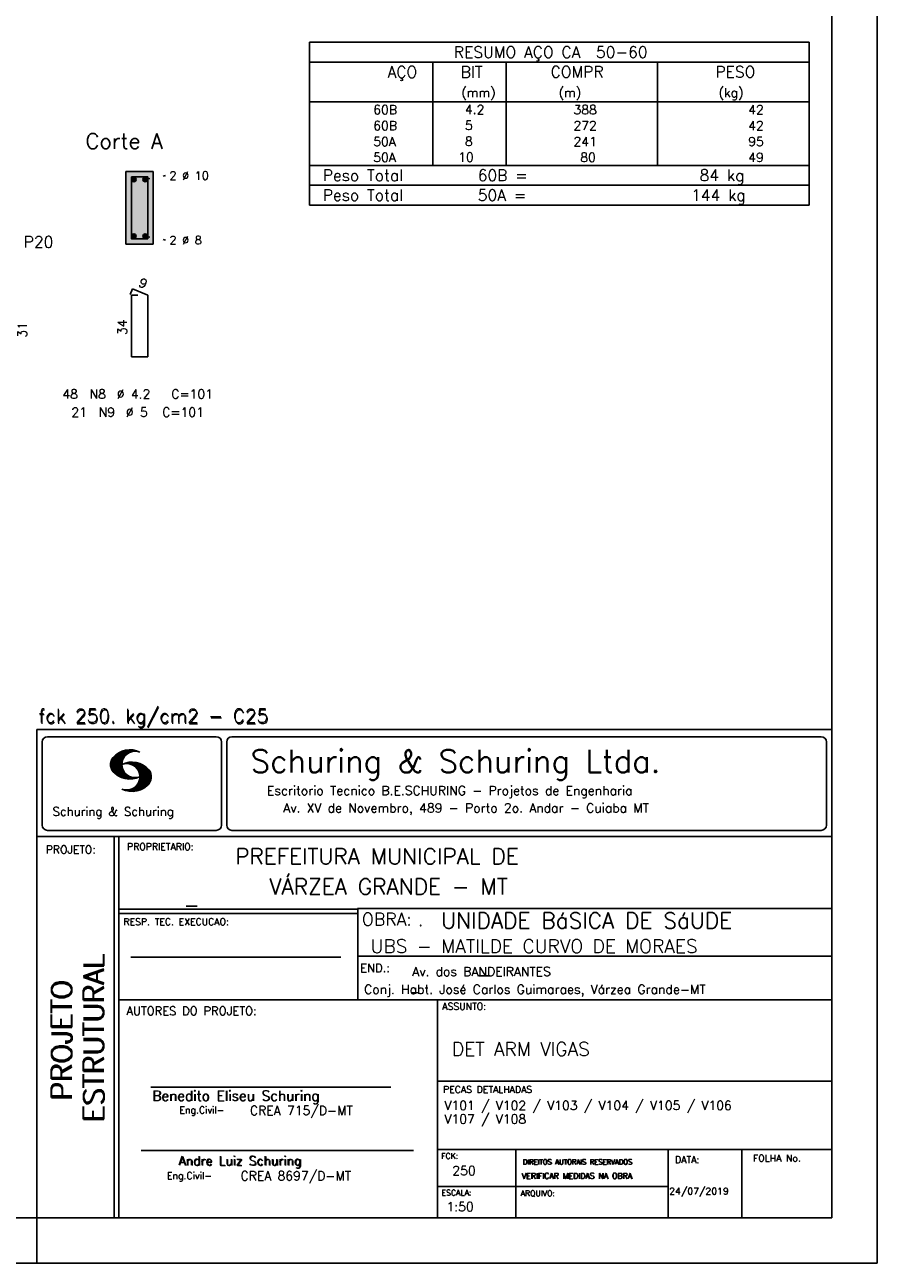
# Model space of a CAD drawing. Extents: x 0 to 84.1, y 0 to 59.4.
# Tile 4 of 7: x 65.3 to 84.1, y 0 to 27.3. Entities that reach past the tile are written whole.
import ezdxf

# ---------------------------------------------------------------- set-up
doc = ezdxf.new("R2010")
doc.units = 0
doc.linetypes.add('ESTILO_TQS_0002', pattern=[0.4, 0.1, -0.3])
for name, color, linetype in [('1', 1, 'CONTINUOUS'), ('10', 10, 'CONTINUOUS'), ('2', 2, 'CONTINUOUS'), ('4', 4, 'CONTINUOUS'), ('6', 6, 'CONTINUOUS')]:
    doc.layers.add(name, color=color, linetype=linetype)
doc.styles.get("Standard").update_dxf_attribs({"font": 'ROMANS.SHX'})

msp = doc.modelspace()

# ---------------------------------------------------------------- linework, layer by layer
at = {"layer": '1', "linetype": 'ESTILO_TQS_0002'}
for p, q in [((67.985, 23.865), (68.43, 23.95)), ((67.985, 22.615), (68.43, 22.53))]:
    msp.add_line(p, q, dxfattribs=at)
at = {"layer": '1', "linetype": 'CONTINUOUS'}
for centre in [(67.735, 23.865), (67.985, 23.865), (67.735, 22.615), (67.985, 22.615)]:
    msp.add_circle(centre, 0.05, dxfattribs=at)
for points in [[(67.785, 23.865), (67.71, 23.908301), (67.688015, 23.882101)], [(67.785, 23.865), (67.688015, 23.882101), (67.688015, 23.847899)], [(67.785, 23.865), (67.688015, 23.847899), (67.71, 23.821699)], [(67.785, 23.865), (67.743682, 23.91424), (67.71, 23.908301)], [(67.785, 23.865), (67.71, 23.821699), (67.743682, 23.81576)], [(67.785, 23.865), (67.773302, 23.897139), (67.743682, 23.91424)], [(67.785, 23.865), (67.743682, 23.81576), (67.773302, 23.832861)], [(67.785, 23.865), (67.773302, 23.832861), (67.785, 23.865)], [(68.035, 23.865), (67.96, 23.908301), (67.938015, 23.882101)], [(68.035, 23.865), (67.938015, 23.882101), (67.938015, 23.847899)], [(68.035, 23.865), (67.938015, 23.847899), (67.96, 23.821699)], [(68.035, 23.865), (67.993682, 23.91424), (67.96, 23.908301)], [(68.035, 23.865), (67.96, 23.821699), (67.993682, 23.81576)], [(68.035, 23.865), (68.023302, 23.897139), (67.993682, 23.91424)], [(68.035, 23.865), (67.993682, 23.81576), (68.023302, 23.832861)], [(68.035, 23.865), (68.023302, 23.832861), (68.035, 23.865)], [(67.785, 22.615), (67.71, 22.658301), (67.688015, 22.632101)], [(67.785, 22.615), (67.743682, 22.66424), (67.71, 22.658301)], [(67.785, 22.615), (67.773302, 22.647139), (67.743682, 22.66424)], [(68.035, 22.615), (67.96, 22.658301), (67.938015, 22.632101)], [(68.035, 22.615), (67.993682, 22.66424), (67.96, 22.658301)], [(68.035, 22.615), (68.023302, 22.647139), (67.993682, 22.66424)], [(67.785, 22.615), (67.688015, 22.632101), (67.688015, 22.597899)], [(67.785, 22.615), (67.688015, 22.597899), (67.71, 22.571699)], [(67.785, 22.615), (67.71, 22.571699), (67.743682, 22.56576)], [(67.785, 22.615), (67.743682, 22.56576), (67.773302, 22.582861)], [(67.785, 22.615), (67.773302, 22.582861), (67.785, 22.615)], [(68.035, 22.615), (67.938015, 22.632101), (67.938015, 22.597899)], [(68.035, 22.615), (67.938015, 22.597899), (67.96, 22.571699)], [(68.035, 22.615), (67.96, 22.571699), (67.993682, 22.56576)], [(68.035, 22.615), (67.993682, 22.56576), (68.023302, 22.582861)], [(68.035, 22.615), (68.023302, 22.582861), (68.035, 22.615)]]:
    msp.add_solid(points, dxfattribs=at)
at = {"layer": '10', "linetype": 'CONTINUOUS'}
for points in [[(68.16, 22.44), (68.16, 24.04), (67.56, 24.04)], [(68.16, 22.44), (67.56, 24.04), (67.56, 22.44)], [(68.16, 22.44), (67.56, 22.44), (68.16, 22.44)]]:
    msp.add_solid(points, dxfattribs=at)
at = {"layer": '2', "linetype": 'CONTINUOUS'}
for p, q in [((84.100006, 0), (84.100006, 59.400002)), ((71.6, 26.887512), (71.6, 25.575012)), ((71.6, 26.887512), (82.6, 26.887512)), ((82.6, 26.887512), (82.6, 25.575012)), ((71.6, 26.450012), (82.6, 26.450012)), ((74.32, 25.575012), (74.32, 26.450012)), ((75.93, 25.575012), (75.93, 26.450012)), ((79.265, 25.575012), (79.265, 26.450012)), ((71.6, 25.575012), (82.6, 25.575012)), ((71.6, 25.225012), (71.6, 25.575012)), ((74.32, 25.575012), (74.32, 25.225012)), ((75.93, 25.225012), (75.93, 25.575012)), ((79.265, 25.575012), (79.265, 25.225012)), ((82.6, 25.225012), (82.6, 25.575012)), ((71.6, 24.875011), (71.6, 25.225012)), ((74.32, 25.225012), (74.32, 24.875012)), ((75.93, 24.875011), (75.93, 25.225012)), ((79.265, 25.225012), (79.265, 24.875011)), ((82.6, 24.875011), (82.6, 25.225012)), ((71.6, 24.525011), (71.6, 24.875011)), ((74.32, 24.875011), (74.32, 24.525012)), ((75.93, 24.525011), (75.93, 24.875011)), ((79.265, 24.875011), (79.265, 24.525011)), ((82.6, 24.525011), (82.6, 24.875011)), ((71.6, 24.175011), (71.6, 24.525011)), ((74.32, 24.525011), (74.32, 24.175011)), ((75.93, 24.175011), (75.93, 24.525011)), ((79.265, 24.525011), (79.265, 24.175011)), ((82.6, 24.175011), (82.6, 24.525011)), ((68.16, 24.04), (67.56, 24.04)), ((67.56, 24.04), (67.56, 22.44)), ((68.16, 22.44), (68.16, 24.04)), ((71.6, 24.175011), (82.6, 24.175011)), ((71.6, 23.737511), (71.6, 24.175011)), ((71.6, 24.175011), (82.6, 24.175011)), ((82.6, 23.737511), (82.6, 24.175011)), ((82.6, 23.737511), (71.6, 23.737511)), ((71.6, 23.300011), (71.6, 23.737511)), ((71.6, 23.737511), (82.6, 23.737511)), ((82.6, 23.300011), (82.6, 23.737511)), ((82.6, 23.300011), (71.6, 23.300011)), ((71.6, 23.300011), (82.6, 23.300011)), ((67.56, 22.44), (68.16, 22.44)), ((65.600006, 11.755142), (83.100006, 11.755135)), ((65.600006, 1), (65.600006, 11.755142)), ((65.715988, 11.477417), (65.715988, 9.648308)), ((65.832489, 11.593918), (69.548996, 11.593918)), ((69.665497, 11.477417), (69.665497, 9.648308)), ((69.778748, 11.477417), (69.778748, 9.648308)), ((69.895248, 11.593918), (82.867508, 11.593918)), ((82.984009, 11.477417), (82.984009, 9.648308)), ((67.221771, 10.985771), (67.52832, 11.29232)), ((67.222122, 10.971992), (67.545929, 11.295792)), ((67.222168, 11.000305), (67.508011, 11.286148)), ((67.222488, 10.958214), (67.56427, 11.300003)), ((67.224365, 11.016647), (67.488403, 11.280685)), ((67.224472, 10.94606), (67.581131, 11.302727)), ((67.226578, 11.03299), (67.465408, 11.271812)), ((67.2267, 10.934158), (67.596313, 11.303772)), ((67.228943, 10.922256), (67.612335, 11.305649)), ((67.232178, 10.911354), (67.626831, 11.306015)), ((67.232437, 11.052986), (67.439468, 11.26001)), ((67.235916, 10.900948), (67.642014, 11.307053)), ((67.239258, 11.073952), (67.410522, 11.245209)), ((67.239655, 10.890556), (67.656281, 11.307182)), ((67.243561, 10.880333), (67.66925, 11.306015)), ((67.252747, 11.10157), (67.374313, 11.223145)), ((67.608673, 11.2313), (67.68306, 11.305702)), ((67.638062, 11.246552), (67.69574, 11.30423)), ((67.662872, 11.257233), (67.708405, 11.302757)), ((67.681976, 11.262199), (67.721237, 11.30146)), ((67.702469, 11.268562), (67.733063, 11.299149)), ((67.718491, 11.270424), (67.744904, 11.296837)), ((67.734482, 11.272285), (67.757004, 11.294807)), ((67.750473, 11.274147), (67.768555, 11.292221)), ((67.248611, 10.871239), (67.520584, 11.143219)), ((67.253647, 10.862129), (67.502121, 11.110611)), ((67.258682, 10.853035), (67.491592, 11.085945)), ((67.264267, 10.84449), (67.483597, 11.06382)), ((67.270782, 10.836868), (67.47966, 11.045746)), ((67.277298, 10.829247), (67.475876, 11.027817)), ((67.283813, 10.821625), (67.474167, 11.011971)), ((67.290558, 10.814232), (67.473114, 10.99678)), ((67.296936, 10.807419), (67.470306, 10.980797)), ((67.304733, 10.800133), (67.473206, 10.968597)), ((67.311829, 10.793083), (67.474121, 10.955383)), ((67.319168, 10.786293), (67.475159, 10.942276)), ((67.326828, 10.779808), (67.477615, 10.930595)), ((67.334488, 10.773323), (67.480087, 10.918922)), ((67.531494, 10.998619), (67.546158, 11.013283)), ((67.548691, 11.001663), (67.565323, 11.018303)), ((67.563156, 11.001991), (67.584885, 11.023735)), ((67.577606, 11.002319), (67.601898, 11.026611)), ((67.592072, 11.002647), (67.619476, 11.030045)), ((67.604584, 11.001007), (67.635239, 11.03167)), ((67.617233, 10.999535), (67.651505, 11.033806)), ((67.62999, 10.998154), (67.666199, 11.034363)), ((67.64122, 10.995239), (67.680893, 11.03492)), ((67.652435, 10.992317), (67.695602, 11.035484)), ((67.664337, 10.990074), (67.708984, 11.034729)), ((67.674881, 10.986488), (67.72316, 11.034767)), ((67.684326, 10.981789), (67.736191, 11.033653)), ((67.694321, 10.977654), (67.748459, 11.031792)), ((67.704605, 10.973801), (67.761597, 11.0308)), ((67.71431, 10.969368), (67.773758, 11.028824)), ((67.722412, 10.963333), (67.785233, 11.026146)), ((67.732498, 10.959282), (67.797607, 11.024391)), ((67.740387, 10.953033), (67.808838, 11.021484)), ((67.749115, 10.947632), (67.819702, 11.018219)), ((67.756165, 10.940536), (67.830765, 11.015137)), ((67.765198, 10.93544), (67.841873, 11.012115)), ((67.77211, 10.928207), (67.852234, 11.008339)), ((67.779831, 10.921783), (67.86261, 11.004555)), ((67.785919, 10.913734), (67.873306, 11.001122)), ((67.794006, 10.907692), (67.883316, 10.997002)), ((67.799911, 10.899467), (67.892731, 10.992279)), ((67.806625, 10.892029), (67.902451, 10.987854)), ((67.811752, 10.883018), (67.912231, 10.983505)), ((67.817657, 10.874802), (67.921875, 10.979012)), ((67.823761, 10.866768), (67.930435, 10.973442)), ((67.829498, 10.858353), (67.940002, 10.968857)), ((67.833527, 10.848244), (67.948654, 10.963379)), ((67.838394, 10.838989), (67.957047, 10.957634)), ((67.843323, 10.829773), (67.965561, 10.952019)), ((67.848358, 10.817596), (67.975677, 10.944923)), ((67.852341, 10.806755), (67.985031, 10.939453)), ((67.856201, 10.794724), (67.99379, 10.932312)), ((67.859863, 10.781189), (68.003067, 10.924393)), ((67.862656, 10.768639), (68.011749, 10.91774)), ((67.865234, 10.753647), (68.02092, 10.90934)), ((67.342133, 10.766846), (67.482544, 10.907249)), ((67.350098, 10.760674), (67.485901, 10.896469)), ((67.358337, 10.754768), (67.489655, 10.886078)), ((67.366577, 10.748863), (67.493408, 10.875694)), ((67.374802, 10.742966), (67.497208, 10.865356)), ((67.383392, 10.737427), (67.502075, 10.856102)), ((67.392227, 10.732109), (67.506958, 10.84684)), ((67.401062, 10.726807), (67.511841, 10.837578)), ((67.409882, 10.721497), (67.516922, 10.828537)), ((67.419189, 10.71666), (67.522842, 10.820305)), ((67.428635, 10.711967), (67.528748, 10.812088)), ((67.43808, 10.707275), (67.534668, 10.803864)), ((67.44754, 10.702599), (67.540802, 10.79586)), ((67.457642, 10.698563), (67.547699, 10.78862)), ((67.467743, 10.694519), (67.554611, 10.781387)), ((67.477829, 10.690483), (67.561508, 10.774155)), ((67.488205, 10.686714), (67.568588, 10.767105)), ((67.499008, 10.683372), (67.576477, 10.760849)), ((67.509796, 10.680031), (67.584366, 10.754601)), ((67.520599, 10.676697), (67.592255, 10.74836)), ((67.532074, 10.674026), (67.600327, 10.742287)), ((67.543625, 10.671448), (67.609238, 10.737053)), ((67.555176, 10.668869), (67.618134, 10.731819)), ((67.5672, 10.666748), (67.627045, 10.726585)), ((67.579605, 10.665009), (67.636261, 10.721664)), ((67.591995, 10.663277), (67.646255, 10.717522)), ((67.604782, 10.661919), (67.65625, 10.713379)), ((67.618134, 10.66114), (67.666229, 10.709244)), ((67.6315, 10.660355), (67.67691, 10.705772)), ((67.645309, 10.660042), (67.688126, 10.70285)), ((67.65976, 10.660355), (67.699341, 10.699936)), ((67.671295, 10.38913), (68.095734, 10.813568)), ((67.67421, 10.660667), (67.710678, 10.697136)), ((67.685135, 10.388832), (68.100952, 10.804665)), ((67.690598, 10.661674), (67.723846, 10.694931)), ((67.698959, 10.388527), (68.104996, 10.794571)), ((67.70816, 10.663521), (67.737625, 10.692986)), ((67.713776, 10.389206), (68.107529, 10.782967)), ((67.725296, 10.665939), (67.750778, 10.691422)), ((67.728806, 10.390091), (68.110825, 10.77211)), ((67.741867, 10.668861), (67.765747, 10.692741)), ((67.744095, 10.391251), (68.114105, 10.761261)), ((67.760269, 10.672806), (67.780136, 10.69268)), ((67.760544, 10.393555), (68.11557, 10.748596)), ((67.776978, 10.395859), (68.117249, 10.736137)), ((67.780106, 10.677895), (67.794464, 10.692261)), ((67.794464, 10.692261), (67.796539, 10.694336)), ((67.794861, 10.399597), (68.118942, 10.723679)), ((67.798126, 10.683296), (67.810562, 10.69574)), ((67.813049, 10.403664), (68.118515, 10.709122)), ((67.817169, 10.689835), (67.825378, 10.698044)), ((67.822357, 10.554344), (68.091095, 10.823074)), ((67.832825, 10.409302), (68.118134, 10.694611)), ((67.833084, 10.695976), (67.839569, 10.702461)), ((67.840729, 10.586838), (68.086777, 10.832893)), ((67.848709, 10.608963), (68.081818, 10.842072)), ((67.853302, 10.415634), (68.117767, 10.680092)), ((67.856934, 10.63131), (68.075089, 10.849472)), ((67.860703, 10.649239), (68.070358, 10.858894)), ((67.865173, 10.667847), (68.063507, 10.866165)), ((67.866241, 10.683037), (68.057556, 10.874352)), ((67.866318, 10.73967), (68.029205, 10.90255)), ((67.867294, 10.698235), (68.049774, 10.880722)), ((67.867905, 10.725861), (68.036682, 10.894646)), ((67.868118, 10.711845), (68.043793, 10.887527)), ((67.876404, 10.424599), (68.113495, 10.66169)), ((67.901276, 10.435333), (68.110229, 10.644287)), ((67.550323, 10.409546), (67.562592, 10.421799)), ((67.561462, 10.40654), (67.576416, 10.421486)), ((67.572601, 10.403542), (67.590225, 10.421173)), ((67.583755, 10.400551), (67.606155, 10.422958)), ((67.595673, 10.398346), (67.622162, 10.424828)), ((67.607605, 10.396141), (67.639587, 10.428116)), ((67.619553, 10.393929), (67.658707, 10.43309)), ((67.632141, 10.392387), (67.679932, 10.440178)), ((67.644958, 10.391075), (67.704071, 10.450188)), ((67.657776, 10.389755), (67.737152, 10.469131)), ((67.929581, 10.449501), (68.101624, 10.621544)), ((67.966125, 10.471909), (68.08902, 10.594803)), ((68.045029, 10.536674), (68.057724, 10.54937)), ((65.600006, 9.399994), (83.100006, 9.399994)), ((65.832489, 9.531807), (69.548996, 9.531807)), ((67.300385, 5.799995), (67.300385, 9.399994)), ((67.400391, 5.799995), (67.400391, 9.399994)), ((69.895248, 9.531807), (82.867508, 9.531807)), ((83.100006, 9.399994), (83.100006, 1)), ((72.668579, 7.799995), (67.400391, 7.799995)), ((72.668579, 7.699995), (67.400391, 7.699995)), ((83.100006, 7.814748), (72.656072, 7.814748)), ((72.668579, 6.816429), (72.668579, 7.814748)), ((67.670311, 6.739054), (72.288887, 6.739054)), ((72.668579, 6.816429), (72.668579, 5.799995)), ((72.668579, 6.7647), (83.100006, 6.764707)), ((67.300385, 1), (67.300385, 5.799995)), ((67.400391, 1), (67.400391, 5.799995)), ((67.400391, 5.799995), (83.100006, 5.799995)), ((74.420959, 4.799995), (74.420959, 5.799995)), ((74.420959, 1), (74.420959, 4.799995)), ((68.11142, 3.880456), (73.389854, 3.880456)), ((74.420958, 4.005768), (83.100005, 4.005775)), ((67.897606, 2.480272), (73.894493, 2.480272)), ((74.420959, 2.505768), (83.100006, 2.505775)), ((76.14679, 1), (76.14679, 2.505775)), ((79.496475, 1), (79.496475, 2.505775)), ((81.120974, 1), (81.120974, 2.505774)), ((74.420959, 1.691734), (79.496475, 1.691742)), ((65.600006, 0), (65.600006, 1)), ((83.100006, 1), (65.600006, 1)), ((0, 0), (84.100006, 0))]:
    msp.add_line(p, q, dxfattribs=at)
msp.add_lwpolyline([(83.100006, 1), (2.5, 1), (2.5, 58.400002), (83.100006, 58.400002), (83.100006, 1)], dxfattribs=at)
for centre, radius, start, end in [((65.832489, 11.477417), 0.116502, 90, 180), ((69.548996, 11.477417), 0.116502, 0, 90), ((69.895248, 11.477417), 0.116502, 90, 180), ((82.867508, 11.477417), 0.116502, 0, 90), ((67.648087, 10.815277), 0.491555, 63.393265, 138.909058), ((67.763229, 10.98333), 0.291044, 68.851509, 291.148499), ((67.465149, 10.982269), 0.243989, 140.229431, 231.895096), ((67.692337, 10.543831), 0.491555, 41.090942, 116.606735), ((67.577194, 10.711891), 0.291044, 248.851501, 111.148491), ((67.648087, 11.15139), 0.491555, 218.229782, 296.60672), ((67.875275, 10.710823), 0.243989, 308.104889, 39.770576), ((67.692337, 10.879951), 0.491555, 243.393265, 321.770233), ((65.832489, 9.648308), 0.116502, 180, 270), ((69.548996, 9.648308), 0.116502, 270, 0), ((69.895248, 9.648308), 0.116502, 180, 270), ((82.867508, 9.648308), 0.116502, 270, 0)]:
    msp.add_arc(centre, radius, start, end, dxfattribs=at)
at = {"layer": '4', "linetype": 'CONTINUOUS'}
msp.add_lwpolyline([(67.68, 23.92), (67.68, 22.56), (68.04, 22.56), (68.04, 23.92), (67.68, 23.92)], dxfattribs=at)
at = {"layer": '6', "linetype": 'CONTINUOUS'}
for p, q in [((67.708338, 21.46), (67.653893, 21.33102)), ((67.82, 21.32), (67.68, 21.32)), ((67.68, 21.32), (67.68, 19.96)), ((68.04, 21.32), (67.708338, 21.46)), ((68.04, 19.96), (68.04, 21.32)), ((67.68, 19.96), (68.04, 19.96))]:
    msp.add_line(p, q, dxfattribs=at)

# ---------------------------------------------------------------- texts
at = {"layer": '1', "linetype": 'CONTINUOUS'}
for s, height, p in [('PREFEITURA MUNICIPAL DE', 0.35, (69.967754, 8.785075)), ('VÁRZEA GRANDE - MT', 0.35, (70.716987, 8.118506)), ('_', 0.35, (68.88924, 7.899706)), ('UNIDADE BáSICA DE SáUDE', 0.35, (74.501919, 7.371094)), ('.', 0.3, (73.984333, 7.423969)), ('UBS - MATILDE CURVO DE MORAES', 0.3, (72.946369, 6.831837)), ('Av. dos BANDEIRANTES', 0.2, (73.86333, 6.322955)), ('_', 0.35, (75.330094, 6.362007)), ('Conj. Habt. José Carlos Guimaraes, Várzea Grande-MT', 0.2, (72.803273, 5.930193)), ('_', 0.2, (73.86333, 5.982955)), ('DET ARM VIGAS', 0.3, (74.737424, 4.567268)), ('V101 / V102 / V103 / V104 / V105 / V106', 0.2, (74.571808, 3.37457)), ('V107 / V108', 0.2, (74.571808, 3.07457)), ('250', 0.2, (74.745692, 1.940266)), ('24/07/2019', 0.15, (79.520414, 1.512631))]:
    msp.add_text(s, height=height, dxfattribs=at).set_placement(p)
at = {"layer": '2', "linetype": 'CONTINUOUS'}
for s, height, p in [('RESUMO AÇO CA  50-60', 0.25, (74.780497, 26.543762)), ('AÇO', 0.25, (73.31958, 26.106262)), ('BIT', 0.25, (74.93, 26.106262)), ('COMPR', 0.25, (76.908841, 26.109863)), ('PESO', 0.25, (80.53784, 26.109863)), ('(mm)', 0.2, (74.943861, 25.678762)), ('(m)', 0.2, (77.086146, 25.678762)), ('(kg)', 0.2, (80.606442, 25.678762)), ('     60B', 0.2, (72.259661, 25.300012)), ('    4.2', 0.2, (74.426542, 25.306056)), ('     388', 0.2, (76.667658, 25.300013)), ('     42', 0.2, (80.515265, 25.300013)), ('     60B', 0.2, (72.259661, 24.950012)), ('    5  ', 0.2, (74.426542, 24.956056)), ('     272', 0.2, (76.667658, 24.950012)), ('     42', 0.2, (80.515265, 24.950012)), ('Corte A', 0.34, (66.67, 24.54)), ('     50A', 0.2, (72.259661, 24.600011)), ('    8  ', 0.2, (74.426542, 24.606055)), ('     241', 0.2, (76.667658, 24.600012)), ('     95', 0.2, (80.515265, 24.600012)), ('     50A', 0.2, (72.259661, 24.250011)), ('   10  ', 0.2, (74.426542, 24.256055)), ('      80', 0.2, (76.667658, 24.250011)), ('     49', 0.2, (80.515265, 24.250011)), ('2 %%c 10', 0.18, (68.52, 23.86)), ('Peso Total        60B =', 0.25, (71.892829, 23.831261)), ('     84 kg', 0.25, (79.257004, 23.831261)), ('Peso Total        50A =', 0.25, (71.892829, 23.393761)), ('    144 kg', 0.25, (79.257004, 23.393761)), ('P20', 0.25, (65.31, 22.365)), ('2 %%c 8', 0.18, (68.52, 22.44)), ('48', 0.2, (66.16, 19.04)), ('N8', 0.2, (66.76, 19.04)), ('%%c 4.2', 0.2, (67.36, 19.04)), ('C=101', 0.2, (68.56, 19.04)), ('21', 0.2, (66.36, 18.64)), ('N9', 0.2, (66.96, 18.64)), ('%%c 5', 0.2, (67.56, 18.64)), ('C=101', 0.2, (68.36, 18.64)), ('fck 250. kg/cm2 - C25', 0.3, (65.628578, 11.907463)), ('fck 250. kg/cm2 - C25', 0.3, (65.641754, 11.880586)), ('Schuring & Schuring Ltda.', 0.5, (70.306839, 10.806786)), ('Escritorio Tecnico B.E.SCHURING - Projetos de Engenharia', 0.2, (70.664673, 10.308487)), ('Av. XV de Novembro, 489 - Porto 2o. Andar - Cuiaba MT', 0.2, (71.023193, 9.925888)), ('Schuring & Schuring', 0.19, (65.944336, 9.851486)), ('PROJETO:', 0.175, (65.793152, 9.02159)), ('PROPRIETARIO:', 0.15, (67.584534, 9.097366)), ('OBRA:', 0.278755, (72.755102, 7.434759)), ('RESP. TEC. EXECUCAO:', 0.15, (67.506004, 7.444514)), ('END.:', 0.185837, (72.717902, 6.410233)), ('ASSUNTO:', 0.15, (74.525462, 5.581304)), ('AUTORES DO PROJETO:', 0.185837, (67.572014, 5.463953)), ('PECAS DETALHADAS', 0.15, (74.54287, 3.751117)), ('Benedito Eliseu Schuring', 0.22, (68.138321, 3.577287)), ('Benedito Eliseu Schuring', 0.22, (68.149795, 3.577287)), ('Eng.Civil-', 0.15, (68.737209, 3.298847)), ('CREA 715/D-MT', 0.2, (70.290742, 3.262761)), ('Andre Luiz Schuring', 0.2, (68.716738, 2.158081)), ('Andre Luiz Schuring', 0.2, (68.734296, 2.149201)), ('FCK:', 0.125, (74.500763, 2.299423)), ('DIREITOS AUTORAIS RESERVADOS', 0.11, (76.294724, 2.176125)), ('DIREITOS AUTORAIS RESERVADOS', 0.11, (76.303696, 2.176125)), ('DATA:', 0.15, (79.648044, 2.2071)), ('FOLHA No.', 0.15, (81.365514, 2.23814)), ('Eng.Civil-', 0.15, (68.462773, 1.853248)), ('CREA 8697/D-MT', 0.2, (70.08334, 1.825346)), ('VERIFICAR MEDIDAS NA OBRA', 0.125, (76.271484, 1.861862)), ('VERIFICAR MEDIDAS NA OBRA', 0.125, (76.280457, 1.861862)), ('ESCALA:', 0.125, (74.507034, 1.490738)), ('ARQUIVO:', 0.125, (76.249054, 1.475601)), ('1:50', 0.2, (74.617035, 1.144112))]:
    msp.add_text(s, height=height, dxfattribs=at).set_placement(p)
for s, height, rotation, p in [('9', 0.2, 337.11462, (67.820929, 21.521017)), ('34', 0.2, 90, (67.58, 20.44)), ('31', 0.2, 90, (65.378, 20.38)), ('ESTRUTURAL', 0.45, 90, (67.07373, 3.12536)), ('ESTRUTURAL', 0.45, 90, (67.07373, 3.094507)), ('PROJETO', 0.45, 90, (66.369095, 3.606125)), ('PROJETO', 0.45, 90, (66.369095, 3.575272))]:
    msp.add_text(s, height=height, rotation=rotation, dxfattribs=at).set_placement(p)

doc.saveas('drawing.dxf')
